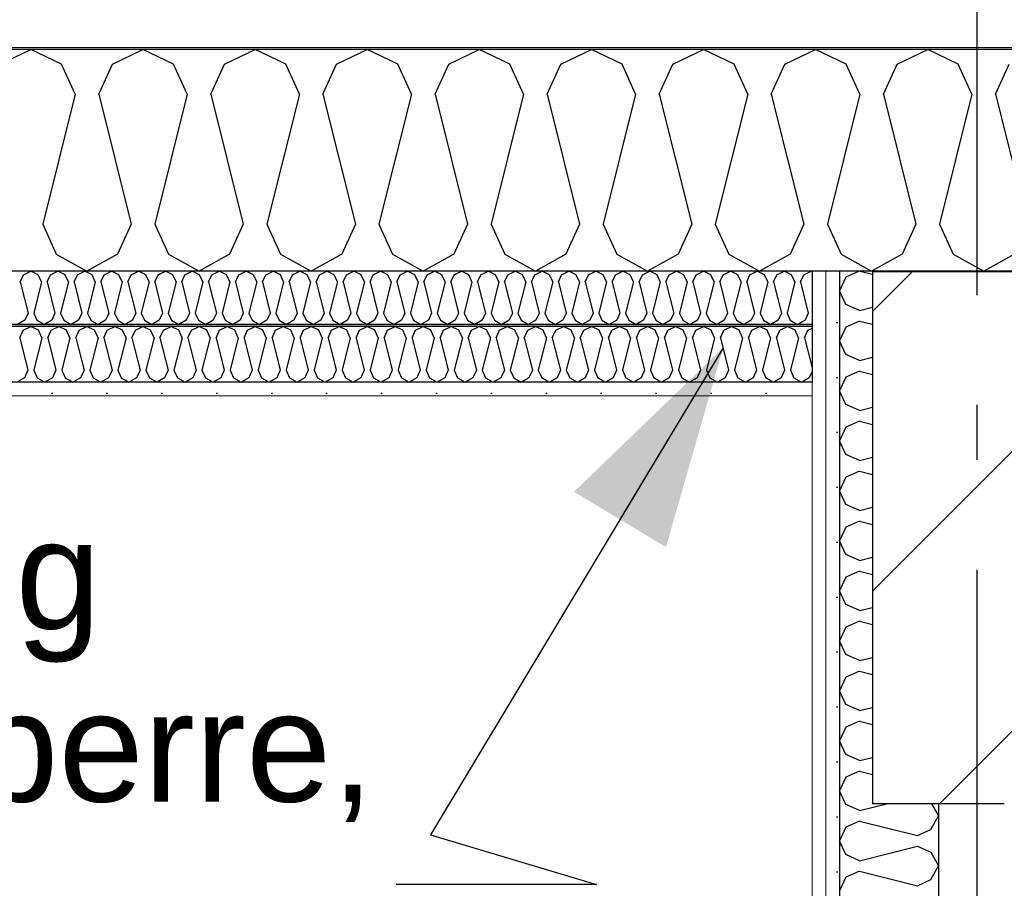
# Model space of a CAD drawing. Header units: millimetres. Extents: x -8544 to 51179, y -2070 to 23603.
# Tile 91 of 174: x 17746 to 18642, y 7560 to 8351. Entities that reach past the tile are written whole.
import ezdxf
from ezdxf.enums import TextEntityAlignment as Align

# ---------------------------------------------------------------- set-up
doc = ezdxf.new("R2010")
doc.units = ezdxf.units.MM
doc.header["$LTSCALE"] = 0.5
doc.header["$MEASUREMENT"] = 0
doc.linetypes.add('Akselinje', pattern=[1500, 1000, -200, 100, -200])
doc.linetypes.add('PLINE', pattern=[0])
for name, color, linetype in [('223- Bjelker', 7, 'Continuous'), ('223- Bjelker (Skravur)', 7, 'Continuous'), ('242- Ikke-bærende innervegger (Skravur)(Nye konstruksjoner)', 7, 'Continuous'), ('242- Ikke-bærende innervegger(Nye konstruksjoner)', 7, 'Continuous'), ('256- Faste himlinger og overflatebehandling (Skravur)(Nye konstruksjoner)', 7, 'Continuous'), ('256- Faste himlinger og overflatebehandling(Nye konstruksjoner)', 7, 'Continuous'), ('261- Primærkonstruksjon (tak)', 7, 'Continuous'), ('261- Primærkonstruksjon (tak) (Skravur)', 7, 'Continuous'), ('262- Taktekking (Skravur)(Nye konstruksjoner)', 7, 'Continuous'), ('82-- Modullinjer', 7, 'Continuous'), ('832- Tekst bygning(Nye konstruksjoner)', 7, 'Continuous')]:
    doc.layers.add(name, color=color, linetype=linetype)
doc.layers.add('236- Innvendig kledning og overflate(Nye konstruksjoner)', color=7, linetype='Continuous', lineweight=0)
doc.layers.add('262- Taktekking(Nye konstruksjoner)', color=7, linetype='Continuous', lineweight=0)
doc.styles.add('GENERATED_STYLE_1', font='arial.ttf')
doc.styles.add('GENERATED_STYLE_3', font='arial.ttf')
doc.dimstyles.new('GENERATED_STYLE__2', dxfattribs={"dimtxt": 0.18, "dimasz": 182.4, "dimexe": 0.18, "dimexo": 0.0625, "dimgap": 0, "dimtad": 0, "dimtih": 1, "dimtoh": 1, "dimdec": 4, "dimzin": 0, "dimdsep": 46, "dimcen": 0.09, "dimadec": 0, "dimazin": 0, "dimtfac": 1, "dimtdec": 4, "dimtmove": 0, "dimatfit": 3, "dimldrblk": 'ARROWHEAD_5', "dimfxl": 1, "dimtolj": 1, "dimtzin": 0, "dimarcsym": 0})
pattern_1 = [(270, (0, 0), (86.60254, 0), [0, -50]), (270, (43.3, -25), (86.60254, 0), [0, -50])]

# ---------------------------------------------------------------- blocks, each defined once
blk = doc.blocks.new('*X9')
at = {"layer": '261- Primærkonstruksjon (tak) (Skravur)', "linetype": 'PLINE'}
for p, q in [((17727.96, 8310.24), (17755.83, 8323.43)), ((17783.69, 8310.24), (17755.83, 8323.43)), ((17830, 8310.24), (17857.87, 8323.43)), ((17885.74, 8310.24), (17857.87, 8323.43)), ((17932.05, 8310.24), (17959.92, 8323.43)), ((17987.78, 8310.24), (17959.92, 8323.43)), ((18034.09, 8310.24), (18061.96, 8323.43)), ((18089.83, 8310.24), (18061.96, 8323.43)), ((18136.14, 8310.24), (18164.01, 8323.43)), ((18191.87, 8310.24), (18164.01, 8323.43)), ((18238.18, 8310.24), (18266.05, 8323.43)), ((18293.92, 8310.24), (18266.05, 8323.43)), ((18340.23, 8310.24), (18368.1, 8323.43)), ((18395.96, 8310.24), (18368.1, 8323.43)), ((18442.27, 8310.24), (18470.14, 8323.43)), ((18498.01, 8310.24), (18470.14, 8323.43)), ((18544.32, 8310.24), (18572.19, 8323.43)), ((18600.05, 8310.24), (18572.19, 8323.43)), ((17796.13, 8282.92), (17783.69, 8310.24)), ((17817.57, 8282.92), (17830, 8310.24)), ((17898.17, 8282.92), (17885.74, 8310.24)), ((17919.61, 8282.92), (17932.05, 8310.24)), ((18000.22, 8282.92), (17987.78, 8310.24)), ((18021.66, 8282.92), (18034.09, 8310.24)), ((18102.26, 8282.92), (18089.83, 8310.24)), ((18123.7, 8282.92), (18136.14, 8310.24)), ((18204.31, 8282.92), (18191.87, 8310.24)), ((18225.75, 8282.92), (18238.18, 8310.24)), ((18306.35, 8282.92), (18293.92, 8310.24)), ((18327.79, 8282.92), (18340.23, 8310.24)), ((18408.4, 8282.92), (18395.96, 8310.24)), ((18429.84, 8282.92), (18442.27, 8310.24)), ((18510.44, 8282.92), (18498.01, 8310.24)), ((18531.88, 8282.92), (18544.32, 8310.24)), ((18612.49, 8282.92), (18600.05, 8310.24)), ((18633.93, 8282.92), (18646.36, 8310.24)), ((17796.13, 8282.92), (17766.55, 8164.58)), ((17817.57, 8282.92), (17847.15, 8164.58)), ((17898.17, 8282.92), (17868.59, 8164.58)), ((17919.61, 8282.92), (17949.2, 8164.58)), ((18000.22, 8282.92), (17970.64, 8164.58)), ((18021.66, 8282.92), (18051.24, 8164.58)), ((18102.26, 8282.92), (18072.68, 8164.58)), ((18123.7, 8282.92), (18153.29, 8164.58)), ((18204.31, 8282.92), (18174.73, 8164.58)), ((18225.75, 8282.92), (18255.33, 8164.58)), ((18306.35, 8282.92), (18276.77, 8164.58)), ((18327.79, 8282.92), (18357.38, 8164.58)), ((18408.4, 8282.92), (18378.82, 8164.58)), ((18429.84, 8282.92), (18459.42, 8164.58)), ((18510.44, 8282.92), (18480.86, 8164.58)), ((18531.88, 8282.92), (18561.47, 8164.58)), ((18612.49, 8282.92), (18582.91, 8164.58)), ((18633.93, 8282.92), (18663.51, 8164.58)), ((17766.55, 8164.58), (17778.98, 8137.26)), ((17847.15, 8164.58), (17834.72, 8137.26)), ((17868.59, 8164.58), (17881.03, 8137.26)), ((17949.2, 8164.58), (17936.76, 8137.26)), ((17970.64, 8164.58), (17983.07, 8137.26)), ((18051.24, 8164.58), (18038.81, 8137.26)), ((18072.68, 8164.58), (18085.12, 8137.26)), ((18153.29, 8164.58), (18140.85, 8137.26)), ((18174.73, 8164.58), (18187.16, 8137.26)), ((18255.33, 8164.58), (18242.9, 8137.26)), ((18276.77, 8164.58), (18289.21, 8137.26)), ((18357.38, 8164.58), (18344.94, 8137.26)), ((18378.82, 8164.58), (18391.25, 8137.26)), ((18459.42, 8164.58), (18446.99, 8137.26)), ((18480.86, 8164.58), (18493.3, 8137.26)), ((18561.47, 8164.58), (18549.03, 8137.26)), ((18582.91, 8164.58), (18595.34, 8137.26)), ((17778.98, 8137.26), (17806.85, 8121.7)), ((17834.72, 8137.26), (17806.85, 8121.7)), ((17881.03, 8137.26), (17908.89, 8121.7)), ((17936.76, 8137.26), (17908.89, 8121.7)), ((17983.07, 8137.26), (18010.94, 8121.7)), ((18038.81, 8137.26), (18010.94, 8121.7)), ((18085.12, 8137.26), (18112.98, 8121.7)), ((18140.85, 8137.26), (18112.98, 8121.7)), ((18187.16, 8137.26), (18215.03, 8121.7)), ((18242.9, 8137.26), (18215.03, 8121.7)), ((18289.21, 8137.26), (18317.07, 8121.7)), ((18344.94, 8137.26), (18317.07, 8121.7)), ((18391.25, 8137.26), (18419.12, 8121.7)), ((18446.99, 8137.26), (18419.12, 8121.7)), ((18493.3, 8137.26), (18521.16, 8121.7)), ((18549.03, 8137.26), (18521.16, 8121.7)), ((18595.34, 8137.26), (18623.21, 8121.7)), ((18651.08, 8137.26), (18623.21, 8121.7))]:
    blk.add_line(p, q, dxfattribs=at)
blk = doc.blocks.new('*X63')
at = {"layer": '256- Faste himlinger og overflatebehandling (Skravur)(Nye konstruksjoner)', "linetype": 'PLINE'}
for p, q in [((17749.14, 8118.54), (17755.83, 8121.7)), ((17762.51, 8118.54), (17755.83, 8121.7)), ((17773.63, 8118.54), (17780.32, 8121.7)), ((17787.01, 8118.54), (17780.32, 8121.7)), ((17798.12, 8118.54), (17804.81, 8121.7)), ((17811.5, 8118.54), (17804.81, 8121.7)), ((17822.61, 8118.54), (17829.3, 8121.7)), ((17835.99, 8118.54), (17829.3, 8121.7)), ((17847.1, 8118.54), (17853.79, 8121.7)), ((17860.48, 8118.54), (17853.79, 8121.7)), ((17871.59, 8118.54), (17878.28, 8121.7)), ((17884.97, 8118.54), (17878.28, 8121.7)), ((17896.08, 8118.54), (17902.77, 8121.7)), ((17909.46, 8118.54), (17902.77, 8121.7)), ((17920.57, 8118.54), (17927.26, 8121.7)), ((17933.95, 8118.54), (17927.26, 8121.7)), ((17945.06, 8118.54), (17951.75, 8121.7)), ((17958.44, 8118.54), (17951.75, 8121.7)), ((17969.56, 8118.54), (17976.24, 8121.7)), ((17982.93, 8118.54), (17976.24, 8121.7)), ((17994.05, 8118.54), (18000.73, 8121.7)), ((18007.42, 8118.54), (18000.73, 8121.7)), ((18018.54, 8118.54), (18025.22, 8121.7)), ((18031.91, 8118.54), (18025.22, 8121.7)), ((18043.03, 8118.54), (18049.72, 8121.7)), ((18056.4, 8118.54), (18049.72, 8121.7)), ((18067.52, 8118.54), (18074.21, 8121.7)), ((18080.89, 8118.54), (18074.21, 8121.7)), ((18092.01, 8118.54), (18098.7, 8121.7)), ((18105.39, 8118.54), (18098.7, 8121.7)), ((18116.5, 8118.54), (18123.19, 8121.7)), ((18129.88, 8118.54), (18123.19, 8121.7)), ((18140.99, 8118.54), (18147.68, 8121.7)), ((18154.37, 8118.54), (18147.68, 8121.7)), ((18165.48, 8118.54), (18172.17, 8121.7)), ((18178.86, 8118.54), (18172.17, 8121.7)), ((18189.97, 8118.54), (18196.66, 8121.7)), ((18203.35, 8118.54), (18196.66, 8121.7)), ((18214.46, 8118.54), (18221.15, 8121.7)), ((18227.84, 8118.54), (18221.15, 8121.7)), ((18238.95, 8118.54), (18245.64, 8121.7)), ((18252.33, 8118.54), (18245.64, 8121.7)), ((18263.44, 8118.54), (18270.13, 8121.7)), ((18276.82, 8118.54), (18270.13, 8121.7)), ((18287.94, 8118.54), (18294.62, 8121.7)), ((18301.31, 8118.54), (18294.62, 8121.7)), ((18312.43, 8118.54), (18319.11, 8121.7)), ((18325.8, 8118.54), (18319.11, 8121.7)), ((18336.92, 8118.54), (18343.61, 8121.7)), ((18350.29, 8118.54), (18343.61, 8121.7)), ((18361.41, 8118.54), (18368.1, 8121.7)), ((18374.78, 8118.54), (18368.1, 8121.7)), ((18385.9, 8118.54), (18392.59, 8121.7)), ((18399.27, 8118.54), (18392.59, 8121.7)), ((18410.39, 8118.54), (18417.08, 8121.7)), ((18423.77, 8118.54), (18417.08, 8121.7)), ((18434.88, 8118.54), (18441.57, 8121.7)), ((18448.26, 8118.54), (18441.57, 8121.7)), ((18459.37, 8118.54), (18466.06, 8121.7)), ((18466.93, 8121.29), (18466.06, 8121.7)), ((17746.15, 8111.98), (17749.14, 8118.54)), ((17746.15, 8111.98), (17753.25, 8083.58)), ((17765.5, 8111.98), (17758.4, 8083.58)), ((17765.5, 8111.98), (17762.51, 8118.54)), ((17770.64, 8111.98), (17773.63, 8118.54)), ((17770.64, 8111.98), (17777.74, 8083.58)), ((17789.99, 8111.98), (17782.89, 8083.58)), ((17789.99, 8111.98), (17787.01, 8118.54)), ((17795.13, 8111.98), (17798.12, 8118.54)), ((17795.13, 8111.98), (17802.23, 8083.58)), ((17814.48, 8111.98), (17807.38, 8083.58)), ((17814.48, 8111.98), (17811.5, 8118.54)), ((17819.63, 8111.98), (17822.61, 8118.54)), ((17819.63, 8111.98), (17826.73, 8083.58)), ((17838.97, 8111.98), (17831.87, 8083.58)), ((17838.97, 8111.98), (17835.99, 8118.54)), ((17844.12, 8111.98), (17847.1, 8118.54)), ((17844.12, 8111.98), (17851.22, 8083.58)), ((17863.46, 8111.98), (17856.36, 8083.58)), ((17863.46, 8111.98), (17860.48, 8118.54)), ((17868.61, 8111.98), (17871.59, 8118.54)), ((17868.61, 8111.98), (17875.71, 8083.58)), ((17887.95, 8111.98), (17880.85, 8083.58)), ((17887.95, 8111.98), (17884.97, 8118.54)), ((17893.1, 8111.98), (17896.08, 8118.54)), ((17893.1, 8111.98), (17900.2, 8083.58)), ((17912.44, 8111.98), (17905.34, 8083.58)), ((17912.44, 8111.98), (17909.46, 8118.54)), ((17917.59, 8111.98), (17920.57, 8118.54)), ((17917.59, 8111.98), (17924.69, 8083.58)), ((17936.93, 8111.98), (17929.83, 8083.58)), ((17936.93, 8111.98), (17933.95, 8118.54)), ((17942.08, 8111.98), (17945.06, 8118.54)), ((17942.08, 8111.98), (17949.18, 8083.58)), ((17961.43, 8111.98), (17954.33, 8083.58)), ((17961.43, 8111.98), (17958.44, 8118.54)), ((17966.57, 8111.98), (17969.56, 8118.54)), ((17966.57, 8111.98), (17973.67, 8083.58)), ((17985.92, 8111.98), (17978.82, 8083.58)), ((17985.92, 8111.98), (17982.93, 8118.54)), ((17991.06, 8111.98), (17994.05, 8118.54)), ((17991.06, 8111.98), (17998.16, 8083.58)), ((18010.41, 8111.98), (18003.31, 8083.58)), ((18010.41, 8111.98), (18007.42, 8118.54)), ((18015.55, 8111.98), (18018.54, 8118.54)), ((18015.55, 8111.98), (18022.65, 8083.58)), ((18034.9, 8111.98), (18027.8, 8083.58)), ((18034.9, 8111.98), (18031.91, 8118.54)), ((18040.04, 8111.98), (18043.03, 8118.54)), ((18040.04, 8111.98), (18047.14, 8083.58)), ((18059.39, 8111.98), (18052.29, 8083.58)), ((18059.39, 8111.98), (18056.4, 8118.54)), ((18064.53, 8111.98), (18067.52, 8118.54)), ((18064.53, 8111.98), (18071.63, 8083.58)), ((18083.88, 8111.98), (18076.78, 8083.58)), ((18083.88, 8111.98), (18080.89, 8118.54)), ((18089.02, 8111.98), (18092.01, 8118.54)), ((18089.02, 8111.98), (18096.12, 8083.58)), ((18108.37, 8111.98), (18101.27, 8083.58)), ((18108.37, 8111.98), (18105.39, 8118.54)), ((18113.52, 8111.98), (18116.5, 8118.54)), ((18113.52, 8111.98), (18120.62, 8083.58)), ((18132.86, 8111.98), (18125.76, 8083.58)), ((18132.86, 8111.98), (18129.88, 8118.54)), ((18138.01, 8111.98), (18140.99, 8118.54)), ((18138.01, 8111.98), (18145.11, 8083.58)), ((18157.35, 8111.98), (18150.25, 8083.58)), ((18157.35, 8111.98), (18154.37, 8118.54)), ((18162.5, 8111.98), (18165.48, 8118.54)), ((18162.5, 8111.98), (18169.6, 8083.58)), ((18181.84, 8111.98), (18174.74, 8083.58)), ((18181.84, 8111.98), (18178.86, 8118.54)), ((18186.99, 8111.98), (18189.97, 8118.54)), ((18186.99, 8111.98), (18194.09, 8083.58)), ((18206.33, 8111.98), (18199.23, 8083.58)), ((18206.33, 8111.98), (18203.35, 8118.54)), ((18211.48, 8111.98), (18214.46, 8118.54)), ((18211.48, 8111.98), (18218.58, 8083.58)), ((18230.82, 8111.98), (18223.72, 8083.58)), ((18230.82, 8111.98), (18227.84, 8118.54)), ((18235.97, 8111.98), (18238.95, 8118.54)), ((18235.97, 8111.98), (18243.07, 8083.58)), ((18255.31, 8111.98), (18248.21, 8083.58)), ((18255.31, 8111.98), (18252.33, 8118.54)), ((18260.46, 8111.98), (18263.44, 8118.54)), ((18260.46, 8111.98), (18267.56, 8083.58)), ((18279.81, 8111.98), (18272.71, 8083.58)), ((18279.81, 8111.98), (18276.82, 8118.54)), ((18284.95, 8111.98), (18287.94, 8118.54)), ((18284.95, 8111.98), (18292.05, 8083.58)), ((18304.3, 8111.98), (18297.2, 8083.58)), ((18304.3, 8111.98), (18301.31, 8118.54)), ((18309.44, 8111.98), (18312.43, 8118.54)), ((18309.44, 8111.98), (18316.54, 8083.58)), ((18328.79, 8111.98), (18321.69, 8083.58)), ((18328.79, 8111.98), (18325.8, 8118.54)), ((18333.93, 8111.98), (18336.92, 8118.54)), ((18333.93, 8111.98), (18341.03, 8083.58)), ((18353.28, 8111.98), (18346.18, 8083.58)), ((18353.28, 8111.98), (18350.29, 8118.54)), ((18358.42, 8111.98), (18361.41, 8118.54)), ((18358.42, 8111.98), (18365.52, 8083.58)), ((18377.77, 8111.98), (18370.67, 8083.58)), ((18377.77, 8111.98), (18374.78, 8118.54)), ((18382.91, 8111.98), (18385.9, 8118.54)), ((18382.91, 8111.98), (18390.01, 8083.58)), ((18402.26, 8111.98), (18395.16, 8083.58)), ((18402.26, 8111.98), (18399.27, 8118.54)), ((18407.4, 8111.98), (18410.39, 8118.54)), ((18407.4, 8111.98), (18414.5, 8083.58)), ((18426.75, 8111.98), (18419.65, 8083.58)), ((18426.75, 8111.98), (18423.77, 8118.54)), ((18431.9, 8111.98), (18434.88, 8118.54)), ((18431.9, 8111.98), (18439, 8083.58)), ((18451.24, 8111.98), (18444.14, 8083.58)), ((18451.24, 8111.98), (18448.26, 8118.54)), ((18456.39, 8111.98), (18459.37, 8118.54)), ((18456.39, 8111.98), (18463.49, 8083.58)), ((17750.27, 8077.02), (17743.58, 8073.29)), ((17753.25, 8083.58), (17750.27, 8077.02)), ((17758.4, 8083.58), (17761.38, 8077.02)), ((17761.38, 8077.02), (17768.07, 8073.29)), ((17774.76, 8077.02), (17768.07, 8073.29)), ((17777.74, 8083.58), (17774.76, 8077.02)), ((17782.89, 8083.58), (17785.87, 8077.02)), ((17785.87, 8077.02), (17792.56, 8073.29)), ((17799.25, 8077.02), (17792.56, 8073.29)), ((17802.23, 8083.58), (17799.25, 8077.02)), ((17807.38, 8083.58), (17810.36, 8077.02)), ((17810.36, 8077.02), (17817.05, 8073.29)), ((17823.74, 8077.02), (17817.05, 8073.29)), ((17826.73, 8083.58), (17823.74, 8077.02)), ((17831.87, 8083.58), (17834.86, 8077.02)), ((17834.86, 8077.02), (17841.54, 8073.29)), ((17848.23, 8077.02), (17841.54, 8073.29)), ((17851.22, 8083.58), (17848.23, 8077.02)), ((17856.36, 8083.58), (17859.35, 8077.02)), ((17859.35, 8077.02), (17866.03, 8073.29)), ((17872.72, 8077.02), (17866.03, 8073.29)), ((17875.71, 8083.58), (17872.72, 8077.02)), ((17880.85, 8083.58), (17883.84, 8077.02)), ((17883.84, 8077.02), (17890.53, 8073.29)), ((17897.21, 8077.02), (17890.53, 8073.29)), ((17900.2, 8083.58), (17897.21, 8077.02)), ((17905.34, 8083.58), (17908.33, 8077.02)), ((17908.33, 8077.02), (17915.02, 8073.29)), ((17921.7, 8077.02), (17915.02, 8073.29)), ((17924.69, 8083.58), (17921.7, 8077.02)), ((17929.83, 8083.58), (17932.82, 8077.02)), ((17932.82, 8077.02), (17939.51, 8073.29)), ((17946.2, 8077.02), (17939.51, 8073.29)), ((17949.18, 8083.58), (17946.2, 8077.02)), ((17954.33, 8083.58), (17957.31, 8077.02)), ((17957.31, 8077.02), (17964, 8073.29)), ((17970.69, 8077.02), (17964, 8073.29)), ((17973.67, 8083.58), (17970.69, 8077.02)), ((17978.82, 8083.58), (17981.8, 8077.02)), ((17981.8, 8077.02), (17988.49, 8073.29)), ((17995.18, 8077.02), (17988.49, 8073.29)), ((17998.16, 8083.58), (17995.18, 8077.02)), ((18003.31, 8083.58), (18006.29, 8077.02)), ((18006.29, 8077.02), (18012.98, 8073.29)), ((18019.67, 8077.02), (18012.98, 8073.29)), ((18022.65, 8083.58), (18019.67, 8077.02)), ((18027.8, 8083.58), (18030.78, 8077.02)), ((18030.78, 8077.02), (18037.47, 8073.29)), ((18044.16, 8077.02), (18037.47, 8073.29)), ((18047.14, 8083.58), (18044.16, 8077.02)), ((18052.29, 8083.58), (18055.27, 8077.02)), ((18055.27, 8077.02), (18061.96, 8073.29)), ((18068.65, 8077.02), (18061.96, 8073.29)), ((18071.63, 8083.58), (18068.65, 8077.02)), ((18076.78, 8083.58), (18079.76, 8077.02)), ((18079.76, 8077.02), (18086.45, 8073.29)), ((18093.14, 8077.02), (18086.45, 8073.29)), ((18096.12, 8083.58), (18093.14, 8077.02)), ((18101.27, 8083.58), (18104.25, 8077.02)), ((18104.25, 8077.02), (18110.94, 8073.29)), ((18117.63, 8077.02), (18110.94, 8073.29)), ((18120.62, 8083.58), (18117.63, 8077.02)), ((18125.76, 8083.58), (18128.75, 8077.02)), ((18128.75, 8077.02), (18135.43, 8073.29)), ((18142.12, 8077.02), (18135.43, 8073.29)), ((18145.11, 8083.58), (18142.12, 8077.02)), ((18150.25, 8083.58), (18153.24, 8077.02)), ((18153.24, 8077.02), (18159.92, 8073.29)), ((18166.61, 8077.02), (18159.92, 8073.29)), ((18169.6, 8083.58), (18166.61, 8077.02)), ((18174.74, 8083.58), (18177.73, 8077.02)), ((18177.73, 8077.02), (18184.41, 8073.29)), ((18191.1, 8077.02), (18184.41, 8073.29)), ((18194.09, 8083.58), (18191.1, 8077.02)), ((18199.23, 8083.58), (18202.22, 8077.02)), ((18202.22, 8077.02), (18208.91, 8073.29)), ((18215.59, 8077.02), (18208.91, 8073.29)), ((18218.58, 8083.58), (18215.59, 8077.02)), ((18223.72, 8083.58), (18226.71, 8077.02)), ((18226.71, 8077.02), (18233.4, 8073.29)), ((18240.08, 8077.02), (18233.4, 8073.29)), ((18243.07, 8083.58), (18240.08, 8077.02)), ((18248.21, 8083.58), (18251.2, 8077.02)), ((18251.2, 8077.02), (18257.89, 8073.29)), ((18264.58, 8077.02), (18257.89, 8073.29)), ((18267.56, 8083.58), (18264.58, 8077.02)), ((18272.71, 8083.58), (18275.69, 8077.02)), ((18275.69, 8077.02), (18282.38, 8073.29)), ((18289.07, 8077.02), (18282.38, 8073.29)), ((18292.05, 8083.58), (18289.07, 8077.02)), ((18297.2, 8083.58), (18300.18, 8077.02)), ((18300.18, 8077.02), (18306.87, 8073.29)), ((18313.56, 8077.02), (18306.87, 8073.29)), ((18316.54, 8083.58), (18313.56, 8077.02)), ((18321.69, 8083.58), (18324.67, 8077.02)), ((18324.67, 8077.02), (18331.36, 8073.29)), ((18338.05, 8077.02), (18331.36, 8073.29)), ((18341.03, 8083.58), (18338.05, 8077.02)), ((18346.18, 8083.58), (18349.16, 8077.02)), ((18349.16, 8077.02), (18355.85, 8073.29)), ((18362.54, 8077.02), (18355.85, 8073.29)), ((18365.52, 8083.58), (18362.54, 8077.02)), ((18370.67, 8083.58), (18373.65, 8077.02)), ((18373.65, 8077.02), (18380.34, 8073.29)), ((18387.03, 8077.02), (18380.34, 8073.29)), ((18390.01, 8083.58), (18387.03, 8077.02)), ((18395.16, 8083.58), (18398.14, 8077.02)), ((18398.14, 8077.02), (18404.83, 8073.29)), ((18411.52, 8077.02), (18404.83, 8073.29)), ((18414.5, 8083.58), (18411.52, 8077.02)), ((18419.65, 8083.58), (18422.63, 8077.02)), ((18422.63, 8077.02), (18429.32, 8073.29)), ((18436.01, 8077.02), (18429.32, 8073.29)), ((18439, 8083.58), (18436.01, 8077.02)), ((18444.14, 8083.58), (18447.13, 8077.02)), ((18447.13, 8077.02), (18453.81, 8073.29)), ((18460.5, 8077.02), (18453.81, 8073.29)), ((18463.49, 8083.58), (18460.5, 8077.02))]:
    blk.add_line(p, q, dxfattribs=at)
blk = doc.blocks.new('*X65')
at = {"layer": '256- Faste himlinger og overflatebehandling (Skravur)(Nye konstruksjoner)', "linetype": 'PLINE'}
for p, q in [((17745.75, 8061.14), (17748.86, 8067.98)), ((17748.86, 8067.98), (17755.83, 8071.27)), ((17762.79, 8067.98), (17755.83, 8071.27)), ((17765.9, 8061.14), (17762.79, 8067.98)), ((17771.26, 8061.14), (17774.37, 8067.98)), ((17774.37, 8067.98), (17781.34, 8071.27)), ((17788.3, 8067.98), (17781.34, 8071.27)), ((17791.41, 8061.14), (17788.3, 8067.98)), ((17796.77, 8061.14), (17799.88, 8067.98)), ((17799.88, 8067.98), (17806.85, 8071.27)), ((17813.82, 8067.98), (17806.85, 8071.27)), ((17816.92, 8061.14), (17813.82, 8067.98)), ((17822.28, 8061.14), (17825.39, 8067.98)), ((17825.39, 8067.98), (17832.36, 8071.27)), ((17839.33, 8067.98), (17832.36, 8071.27)), ((17842.44, 8061.14), (17839.33, 8067.98)), ((17847.8, 8061.14), (17850.9, 8067.98)), ((17850.9, 8067.98), (17857.87, 8071.27)), ((17864.84, 8067.98), (17857.87, 8071.27)), ((17867.95, 8061.14), (17864.84, 8067.98)), ((17873.31, 8061.14), (17876.42, 8067.98)), ((17876.42, 8067.98), (17883.38, 8071.27)), ((17890.35, 8067.98), (17883.38, 8071.27)), ((17893.46, 8061.14), (17890.35, 8067.98)), ((17898.82, 8061.14), (17901.93, 8067.98)), ((17901.93, 8067.98), (17908.89, 8071.27)), ((17915.86, 8067.98), (17908.89, 8071.27)), ((17918.97, 8061.14), (17915.86, 8067.98)), ((17924.33, 8061.14), (17927.44, 8067.98)), ((17927.44, 8067.98), (17934.4, 8071.27)), ((17941.37, 8067.98), (17934.4, 8071.27)), ((17944.48, 8061.14), (17941.37, 8067.98)), ((17949.84, 8061.14), (17952.95, 8067.98)), ((17952.95, 8067.98), (17959.92, 8071.27)), ((17966.88, 8067.98), (17959.92, 8071.27)), ((17969.99, 8061.14), (17966.88, 8067.98)), ((17975.35, 8061.14), (17978.46, 8067.98)), ((17978.46, 8067.98), (17985.43, 8071.27)), ((17992.39, 8067.98), (17985.43, 8071.27)), ((17995.5, 8061.14), (17992.39, 8067.98)), ((18000.86, 8061.14), (18003.97, 8067.98)), ((18003.97, 8067.98), (18010.94, 8071.27)), ((18017.91, 8067.98), (18010.94, 8071.27)), ((18021.01, 8061.14), (18017.91, 8067.98)), ((18026.37, 8061.14), (18029.48, 8067.98)), ((18029.48, 8067.98), (18036.45, 8071.27)), ((18043.42, 8067.98), (18036.45, 8071.27)), ((18046.53, 8061.14), (18043.42, 8067.98)), ((18051.89, 8061.14), (18054.99, 8067.98)), ((18054.99, 8067.98), (18061.96, 8071.27)), ((18068.93, 8067.98), (18061.96, 8071.27)), ((18072.04, 8061.14), (18068.93, 8067.98)), ((18077.4, 8061.14), (18080.51, 8067.98)), ((18080.51, 8067.98), (18087.47, 8071.27)), ((18094.44, 8067.98), (18087.47, 8071.27)), ((18097.55, 8061.14), (18094.44, 8067.98)), ((18102.91, 8061.14), (18106.02, 8067.98)), ((18106.02, 8067.98), (18112.98, 8071.27)), ((18119.95, 8067.98), (18112.98, 8071.27)), ((18123.06, 8061.14), (18119.95, 8067.98)), ((18128.42, 8061.14), (18131.53, 8067.98)), ((18131.53, 8067.98), (18138.49, 8071.27)), ((18145.46, 8067.98), (18138.49, 8071.27)), ((18148.57, 8061.14), (18145.46, 8067.98)), ((18153.93, 8061.14), (18157.04, 8067.98)), ((18157.04, 8067.98), (18164.01, 8071.27)), ((18170.97, 8067.98), (18164.01, 8071.27)), ((18174.08, 8061.14), (18170.97, 8067.98)), ((18179.44, 8061.14), (18182.55, 8067.98)), ((18182.55, 8067.98), (18189.52, 8071.27)), ((18196.48, 8067.98), (18189.52, 8071.27)), ((18199.59, 8061.14), (18196.48, 8067.98)), ((18204.95, 8061.14), (18208.06, 8067.98)), ((18208.06, 8067.98), (18215.03, 8071.27)), ((18222, 8067.98), (18215.03, 8071.27)), ((18225.1, 8061.14), (18222, 8067.98)), ((18230.46, 8061.14), (18233.57, 8067.98)), ((18233.57, 8067.98), (18240.54, 8071.27)), ((18247.51, 8067.98), (18240.54, 8071.27)), ((18250.62, 8061.14), (18247.51, 8067.98)), ((18255.98, 8061.14), (18259.08, 8067.98)), ((18259.08, 8067.98), (18266.05, 8071.27)), ((18273.02, 8067.98), (18266.05, 8071.27)), ((18276.13, 8061.14), (18273.02, 8067.98)), ((18281.49, 8061.14), (18284.6, 8067.98)), ((18284.6, 8067.98), (18291.56, 8071.27)), ((18298.53, 8067.98), (18291.56, 8071.27)), ((18301.64, 8061.14), (18298.53, 8067.98)), ((18307, 8061.14), (18310.11, 8067.98)), ((18310.11, 8067.98), (18317.07, 8071.27)), ((18324.04, 8067.98), (18317.07, 8071.27)), ((18327.15, 8061.14), (18324.04, 8067.98)), ((18332.51, 8061.14), (18335.62, 8067.98)), ((18335.62, 8067.98), (18342.58, 8071.27)), ((18349.55, 8067.98), (18342.58, 8071.27)), ((18352.66, 8061.14), (18349.55, 8067.98)), ((18358.02, 8061.14), (18361.13, 8067.98)), ((18361.13, 8067.98), (18368.1, 8071.27)), ((18375.06, 8067.98), (18368.1, 8071.27)), ((18378.17, 8061.14), (18375.06, 8067.98)), ((18383.53, 8061.14), (18386.64, 8067.98)), ((18386.64, 8067.98), (18393.61, 8071.27)), ((18400.57, 8067.98), (18393.61, 8071.27)), ((18403.68, 8061.14), (18400.57, 8067.98)), ((18409.04, 8061.14), (18412.15, 8067.98)), ((18412.15, 8067.98), (18419.12, 8071.27)), ((18426.09, 8067.98), (18419.12, 8071.27)), ((18429.19, 8061.14), (18426.09, 8067.98)), ((18434.55, 8061.14), (18437.66, 8067.98)), ((18437.66, 8067.98), (18444.63, 8071.27)), ((18451.6, 8067.98), (18444.63, 8071.27)), ((18454.71, 8061.14), (18451.6, 8067.98)), ((18460.07, 8061.14), (18463.17, 8067.98)), ((18463.17, 8067.98), (18466.93, 8069.75)), ((17745.75, 8061.14), (17753.15, 8031.56)), ((17765.9, 8061.14), (17758.51, 8031.56)), ((17771.26, 8061.14), (17778.66, 8031.56)), ((17791.41, 8061.14), (17784.02, 8031.56)), ((17796.77, 8061.14), (17804.17, 8031.56)), ((17816.92, 8061.14), (17809.53, 8031.56)), ((17822.28, 8061.14), (17829.68, 8031.56)), ((17842.44, 8061.14), (17835.04, 8031.56)), ((17847.8, 8061.14), (17855.19, 8031.56)), ((17867.95, 8061.14), (17860.55, 8031.56)), ((17873.31, 8061.14), (17880.7, 8031.56)), ((17893.46, 8061.14), (17886.06, 8031.56)), ((17898.82, 8061.14), (17906.21, 8031.56)), ((17918.97, 8061.14), (17911.57, 8031.56)), ((17924.33, 8061.14), (17931.72, 8031.56)), ((17944.48, 8061.14), (17937.08, 8031.56)), ((17949.84, 8061.14), (17957.24, 8031.56)), ((17969.99, 8061.14), (17962.6, 8031.56)), ((17975.35, 8061.14), (17982.75, 8031.56)), ((17995.5, 8061.14), (17988.11, 8031.56)), ((18000.86, 8061.14), (18008.26, 8031.56)), ((18021.01, 8061.14), (18013.62, 8031.56)), ((18026.37, 8061.14), (18033.77, 8031.56)), ((18046.53, 8061.14), (18039.13, 8031.56)), ((18051.89, 8061.14), (18059.28, 8031.56)), ((18072.04, 8061.14), (18064.64, 8031.56)), ((18077.4, 8061.14), (18084.79, 8031.56)), ((18097.55, 8061.14), (18090.15, 8031.56)), ((18102.91, 8061.14), (18110.3, 8031.56)), ((18123.06, 8061.14), (18115.66, 8031.56)), ((18128.42, 8061.14), (18135.81, 8031.56)), ((18148.57, 8061.14), (18141.17, 8031.56)), ((18153.93, 8061.14), (18161.33, 8031.56)), ((18174.08, 8061.14), (18166.69, 8031.56)), ((18179.44, 8061.14), (18186.84, 8031.56)), ((18199.59, 8061.14), (18192.2, 8031.56)), ((18204.95, 8061.14), (18212.35, 8031.56)), ((18225.1, 8061.14), (18217.71, 8031.56)), ((18230.46, 8061.14), (18237.86, 8031.56)), ((18250.62, 8061.14), (18243.22, 8031.56)), ((18255.98, 8061.14), (18263.37, 8031.56)), ((18276.13, 8061.14), (18268.73, 8031.56)), ((18281.49, 8061.14), (18288.88, 8031.56)), ((18301.64, 8061.14), (18294.24, 8031.56)), ((18307, 8061.14), (18314.39, 8031.56)), ((18327.15, 8061.14), (18319.75, 8031.56)), ((18332.51, 8061.14), (18339.9, 8031.56)), ((18352.66, 8061.14), (18345.26, 8031.56)), ((18358.02, 8061.14), (18365.42, 8031.56)), ((18378.17, 8061.14), (18370.78, 8031.56)), ((18383.53, 8061.14), (18390.93, 8031.56)), ((18403.68, 8061.14), (18396.29, 8031.56)), ((18409.04, 8061.14), (18416.44, 8031.56)), ((18429.19, 8061.14), (18421.8, 8031.56)), ((18434.55, 8061.14), (18441.95, 8031.56)), ((18454.71, 8061.14), (18447.31, 8031.56)), ((18460.07, 8061.14), (18466.93, 8033.69)), ((17753.15, 8031.56), (17750.04, 8024.73)), ((17758.51, 8031.56), (17761.61, 8024.73)), ((17778.66, 8031.56), (17775.55, 8024.73)), ((17784.02, 8031.56), (17787.13, 8024.73)), ((17804.17, 8031.56), (17801.06, 8024.73)), ((17809.53, 8031.56), (17812.64, 8024.73)), ((17829.68, 8031.56), (17826.57, 8024.73)), ((17835.04, 8031.56), (17838.15, 8024.73)), ((17855.19, 8031.56), (17852.08, 8024.73)), ((17860.55, 8031.56), (17863.66, 8024.73)), ((17880.7, 8031.56), (17877.59, 8024.73)), ((17886.06, 8031.56), (17889.17, 8024.73)), ((17906.21, 8031.56), (17903.1, 8024.73)), ((17911.57, 8031.56), (17914.68, 8024.73)), ((17931.72, 8031.56), (17928.62, 8024.73)), ((17937.08, 8031.56), (17940.19, 8024.73)), ((17957.24, 8031.56), (17954.13, 8024.73)), ((17962.6, 8031.56), (17965.7, 8024.73)), ((17982.75, 8031.56), (17979.64, 8024.73)), ((17988.11, 8031.56), (17991.22, 8024.73)), ((18008.26, 8031.56), (18005.15, 8024.73)), ((18013.62, 8031.56), (18016.73, 8024.73)), ((18033.77, 8031.56), (18030.66, 8024.73)), ((18039.13, 8031.56), (18042.24, 8024.73)), ((18059.28, 8031.56), (18056.17, 8024.73)), ((18064.64, 8031.56), (18067.75, 8024.73)), ((18084.79, 8031.56), (18081.68, 8024.73)), ((18090.15, 8031.56), (18093.26, 8024.73)), ((18110.3, 8031.56), (18107.19, 8024.73)), ((18115.66, 8031.56), (18118.77, 8024.73)), ((18135.81, 8031.56), (18132.71, 8024.73)), ((18141.17, 8031.56), (18144.28, 8024.73)), ((18161.33, 8031.56), (18158.22, 8024.73)), ((18166.69, 8031.56), (18169.79, 8024.73)), ((18186.84, 8031.56), (18183.73, 8024.73)), ((18192.2, 8031.56), (18195.31, 8024.73)), ((18212.35, 8031.56), (18209.24, 8024.73)), ((18217.71, 8031.56), (18220.82, 8024.73)), ((18237.86, 8031.56), (18234.75, 8024.73)), ((18243.22, 8031.56), (18246.33, 8024.73)), ((18263.37, 8031.56), (18260.26, 8024.73)), ((18268.73, 8031.56), (18271.84, 8024.73)), ((18288.88, 8031.56), (18285.77, 8024.73)), ((18294.24, 8031.56), (18297.35, 8024.73)), ((18314.39, 8031.56), (18311.28, 8024.73)), ((18319.75, 8031.56), (18322.86, 8024.73)), ((18339.9, 8031.56), (18336.8, 8024.73)), ((18345.26, 8031.56), (18348.37, 8024.73)), ((18365.42, 8031.56), (18362.31, 8024.73)), ((18370.78, 8031.56), (18373.88, 8024.73)), ((18390.93, 8031.56), (18387.82, 8024.73)), ((18396.29, 8031.56), (18399.4, 8024.73)), ((18416.44, 8031.56), (18413.33, 8024.73)), ((18421.8, 8031.56), (18424.91, 8024.73)), ((18441.95, 8031.56), (18438.84, 8024.73)), ((18447.31, 8031.56), (18450.42, 8024.73)), ((17750.04, 8024.73), (17743.07, 8020.84)), ((17761.61, 8024.73), (17768.58, 8020.84)), ((17775.55, 8024.73), (17768.58, 8020.84)), ((17787.13, 8024.73), (17794.09, 8020.84)), ((17801.06, 8024.73), (17794.09, 8020.84)), ((17812.64, 8024.73), (17819.6, 8020.84)), ((17826.57, 8024.73), (17819.6, 8020.84)), ((17838.15, 8024.73), (17845.12, 8020.84)), ((17852.08, 8024.73), (17845.12, 8020.84)), ((17863.66, 8024.73), (17870.63, 8020.84)), ((17877.59, 8024.73), (17870.63, 8020.84)), ((17889.17, 8024.73), (17896.14, 8020.84)), ((17903.1, 8024.73), (17896.14, 8020.84)), ((17914.68, 8024.73), (17921.65, 8020.84)), ((17928.62, 8024.73), (17921.65, 8020.84)), ((17940.19, 8024.73), (17947.16, 8020.84)), ((17954.13, 8024.73), (17947.16, 8020.84)), ((17965.7, 8024.73), (17972.67, 8020.84)), ((17979.64, 8024.73), (17972.67, 8020.84)), ((17991.22, 8024.73), (17998.18, 8020.84)), ((18005.15, 8024.73), (17998.18, 8020.84)), ((18016.73, 8024.73), (18023.69, 8020.84)), ((18030.66, 8024.73), (18023.69, 8020.84)), ((18042.24, 8024.73), (18049.21, 8020.84)), ((18056.17, 8024.73), (18049.21, 8020.84)), ((18067.75, 8024.73), (18074.72, 8020.84)), ((18081.68, 8024.73), (18074.72, 8020.84)), ((18093.26, 8024.73), (18100.23, 8020.84)), ((18107.19, 8024.73), (18100.23, 8020.84)), ((18118.77, 8024.73), (18125.74, 8020.84)), ((18132.71, 8024.73), (18125.74, 8020.84)), ((18144.28, 8024.73), (18151.25, 8020.84)), ((18158.22, 8024.73), (18151.25, 8020.84)), ((18169.79, 8024.73), (18176.76, 8020.84)), ((18183.73, 8024.73), (18176.76, 8020.84)), ((18195.31, 8024.73), (18202.27, 8020.84)), ((18209.24, 8024.73), (18202.27, 8020.84)), ((18220.82, 8024.73), (18227.78, 8020.84)), ((18234.75, 8024.73), (18227.78, 8020.84)), ((18246.33, 8024.73), (18253.3, 8020.84)), ((18260.26, 8024.73), (18253.3, 8020.84)), ((18271.84, 8024.73), (18278.81, 8020.84)), ((18285.77, 8024.73), (18278.81, 8020.84)), ((18297.35, 8024.73), (18304.32, 8020.84)), ((18311.28, 8024.73), (18304.32, 8020.84)), ((18322.86, 8024.73), (18329.83, 8020.84)), ((18336.8, 8024.73), (18329.83, 8020.84)), ((18348.37, 8024.73), (18355.34, 8020.84)), ((18362.31, 8024.73), (18355.34, 8020.84)), ((18373.88, 8024.73), (18380.85, 8020.84)), ((18387.82, 8024.73), (18380.85, 8020.84)), ((18399.4, 8024.73), (18406.36, 8020.84)), ((18413.33, 8024.73), (18406.36, 8020.84)), ((18424.91, 8024.73), (18431.87, 8020.84)), ((18438.84, 8024.73), (18431.87, 8020.84)), ((18450.42, 8024.73), (18457.39, 8020.84)), ((18464.35, 8024.73), (18457.39, 8020.84)), ((18466.93, 8030.39), (18464.35, 8024.73))]:
    blk.add_line(p, q, dxfattribs=at)
blk = doc.blocks.new('*X93')
at = {"layer": '242- Ikke-bærende innervegger (Skravur)(Nye konstruksjoner)', "linetype": 'PLINE'}
for p, q in [((18509.67, 8121.7), (18497.81, 8116.31)), ((18510.61, 8121.7), (18521.93, 8118.87)), ((18578.81, 8121.05), (18579.17, 8121.7)), ((18497.81, 8116.31), (18491.93, 8103.87)), ((18497.81, 8091.44), (18491.93, 8103.87)), ((18510, 8085.89), (18497.81, 8091.44)), ((18510, 8085.89), (18521.93, 8088.87)), ((18510, 8076.33), (18497.81, 8070.78)), ((18510, 8076.33), (18521.93, 8073.35)), ((18497.81, 8070.78), (18491.93, 8058.35)), ((18497.81, 8045.91), (18491.93, 8058.35)), ((18510, 8040.37), (18497.81, 8045.91)), ((18510, 8040.37), (18521.93, 8043.35)), ((18497.81, 8025.25), (18491.93, 8012.82)), ((18510, 8030.8), (18497.81, 8025.25)), ((18510, 8030.8), (18521.93, 8027.82)), ((18497.81, 8000.39), (18491.93, 8012.82)), ((18510, 7994.84), (18497.81, 8000.39)), ((18510, 7994.84), (18521.93, 7997.82)), ((18497.81, 7979.73), (18491.93, 7967.29)), ((18510, 7985.27), (18497.81, 7979.73)), ((18510, 7985.27), (18521.93, 7982.29)), ((18497.81, 7954.86), (18491.93, 7967.29)), ((18510, 7949.31), (18497.81, 7954.86)), ((18510, 7949.31), (18521.93, 7952.29)), ((18497.81, 7934.2), (18491.93, 7921.77)), ((18510, 7939.75), (18497.81, 7934.2)), ((18510, 7939.75), (18521.93, 7936.77)), ((18497.81, 7909.33), (18491.93, 7921.77)), ((18510, 7903.78), (18497.81, 7909.33)), ((18510, 7903.78), (18521.93, 7906.77)), ((18497.81, 7888.67), (18491.93, 7876.24)), ((18510, 7894.22), (18497.81, 7888.67)), ((18510, 7894.22), (18521.93, 7891.24)), ((18497.81, 7863.8), (18491.93, 7876.24)), ((18510, 7858.26), (18497.81, 7863.8)), ((18510, 7858.26), (18521.93, 7861.24)), ((18497.81, 7843.14), (18491.93, 7830.71)), ((18510, 7848.69), (18497.81, 7843.14)), ((18510, 7848.69), (18521.93, 7845.71)), ((18497.81, 7818.28), (18491.93, 7830.71)), ((18510, 7812.73), (18497.81, 7818.28)), ((18510, 7812.73), (18521.93, 7815.71)), ((18510, 7803.16), (18497.81, 7797.62)), ((18510, 7803.16), (18521.93, 7800.18)), ((18497.81, 7797.62), (18491.93, 7785.18)), ((18497.81, 7772.75), (18491.93, 7785.18)), ((18510, 7767.2), (18497.81, 7772.75)), ((18510, 7767.2), (18521.93, 7770.18)), ((18510, 7757.64), (18497.81, 7752.09)), ((18510, 7757.64), (18521.93, 7754.66)), ((18497.81, 7752.09), (18491.93, 7739.66)), ((18497.81, 7727.22), (18491.93, 7739.66)), ((18510, 7721.67), (18497.81, 7727.22)), ((18510, 7721.67), (18521.93, 7724.66)), ((18510, 7712.11), (18497.81, 7706.56)), ((18510, 7712.11), (18521.93, 7709.13)), ((18497.81, 7706.56), (18491.93, 7694.13)), ((18497.81, 7681.7), (18491.93, 7694.13)), ((18510, 7676.15), (18497.81, 7681.7)), ((18510, 7676.15), (18521.93, 7679.13)), ((18510, 7666.58), (18497.81, 7661.03)), ((18510, 7666.58), (18521.93, 7663.6)), ((18497.81, 7661.03), (18491.93, 7648.6)), ((18497.81, 7636.17), (18491.93, 7648.6)), ((18510, 7630.62), (18535.14, 7636.9)), ((18575.75, 7636.9), (18581.93, 7625.84)), ((18510, 7630.62), (18497.81, 7636.17)), ((18510, 7621.05), (18497.81, 7615.51)), ((18510, 7621.05), (18562.8, 7607.86)), ((18574.99, 7613.4), (18581.93, 7625.84)), ((18497.81, 7615.51), (18491.93, 7603.07)), ((18562.8, 7607.86), (18574.99, 7613.4)), ((18497.81, 7590.64), (18491.93, 7603.07)), ((18510, 7585.09), (18562.8, 7598.29)), ((18562.8, 7598.29), (18574.99, 7592.74)), ((18574.99, 7592.74), (18581.93, 7580.31)), ((18510, 7585.09), (18497.81, 7590.64)), ((18510, 7575.53), (18497.81, 7569.98)), ((18510, 7575.53), (18562.8, 7562.33)), ((18574.99, 7567.88), (18581.93, 7580.31)), ((18497.81, 7569.98), (18491.93, 7557.55)), ((18562.8, 7562.33), (18574.99, 7567.88))]:
    blk.add_line(p, q, dxfattribs=at)
blk = doc.blocks.new('Standard grid marker[8]', base_point=(18616.93, 12550))
at = {"layer": '82-- Modullinjer', "linetype": 'Akselinje'}
blk.add_line((18616.93, 12350), (18616.93, 1550), dxfattribs=at)
at = {"layer": '82-- Modullinjer', "style": 'GENERATED_STYLE_1'}
for tag, p in [('AC_MarkerText_1_0', (18616.93, 12887.5)), ('AC_MarkerText_1_1', (18616.93, 1187.5))]:
    blk.add_attdef(tag, text='', height=175, rotation=360, dxfattribs=at).set_placement(p, align=Align.TOP_CENTER)
blk = doc.blocks.new('ARROWHEAD_5')
at = {"linetype": 'Continuous'}
blk.add_hatch(color=256, dxfattribs=at).paths.add_polyline_path([(-1, 0.2679), (0, 0), (-1, -0.2679)])
blk.add_line((0, 0), (-1, 0), dxfattribs=at)

msp = doc.modelspace()

# ---------------------------------------------------------------- hatches: boundary and pattern name
at = {"layer": '223- Bjelker (Skravur)', "linetype": 'Continuous'}
h = msp.add_hatch(dxfattribs=at)
h.set_pattern_fill('Skrålinjer_3', color=256, style=0, pattern_type=2)
h.set_pattern_definition([(45, (0, 0), (-127.2792, 127.2792), [])])
h.paths.add_polyline_path([(18521.93, 8121.05), (18521.93, 7636.9), (18711.93, 7636.9), (18711.93, 8121.05)])
at = {"layer": '242- Ikke-bærende innervegger (Skravur)(Nye konstruksjoner)', "linetype": 'Continuous'}
h = msp.add_hatch(dxfattribs=at)
h.set_pattern_fill('Gips', color=256, style=0, pattern_type=2)
h.set_pattern_definition(pattern_1)
h.paths.add_polyline_path([(18466.93, 6070), (18479.43, 6070), (18479.43, 8121.7), (18466.93, 8121.7)])
h = msp.add_hatch(dxfattribs=at)
h.set_pattern_fill('Gips', color=256, style=0, pattern_type=2)
h.set_pattern_definition(pattern_1)
h.paths.add_polyline_path([(18479.43, 8121.7), (18479.43, 6070), (18491.93, 6070), (18491.93, 8121.7)])
at = {"layer": '256- Faste himlinger og overflatebehandling (Skravur)(Nye konstruksjoner)', "linetype": 'Continuous'}
msp.add_hatch(color=256, dxfattribs=at).paths.add_polyline_path([(15111.93, 8073.29), (15111.93, 8071.27), (18466.93, 8071.27), (18466.93, 8073.29)])
h = msp.add_hatch(dxfattribs=at)
h.set_pattern_fill('Gips', color=256, style=0, pattern_type=2)
h.set_pattern_definition([(0, (0, 0), (0, 86.60254), [0, -50]), (0, (25, 43.3), (0, 86.60254), [0, -50])])
h.paths.add_polyline_path([(16851.93, 8008.23), (18466.93, 8008.23), (18466.93, 8020.84), (16851.93, 8020.84)])
at = {"layer": '262- Taktekking (Skravur)(Nye konstruksjoner)', "linetype": 'Continuous'}
h = msp.add_hatch(dxfattribs=at)
h.set_pattern_fill('Prikker_tett', color=256, style=0, pattern_type=2)
h.set_pattern_definition([(0, (0, 0), (0, 43.30127), [0, -25]), (0, (12.5, 21.65), (0, 43.30127), [0, -25])])
h.paths.add_polyline_path([(12216.93, 8323.43), (26011.93, 8323.43), (26011.93, 8325.45), (12216.93, 8325.45)])

# ---------------------------------------------------------------- linework, layer by layer
at = {"layer": '223- Bjelker', "linetype": 'PLINE'}
for p, q in [((18521.93, 8121.05), (18521.93, 7636.9)), ((18581.93, 8121.05), (18521.93, 8121.05)), ((18641.93, 8121.05), (18581.93, 8121.05)), ((18711.93, 8121.05), (18641.93, 8121.05)), ((18581.93, 7636.9), (18521.93, 7636.9)), ((18641.93, 7636.9), (18581.93, 7636.9))]:
    msp.add_line(p, q, dxfattribs=at)
at = {"layer": '236- Innvendig kledning og overflate(Nye konstruksjoner)', "linetype": 'PLINE'}
for p, q in [((18479.43, 8121.7), (18479.43, 6070)), ((18466.93, 8020.84), (18466.93, 8008.23)), ((18466.93, 8008.23), (15111.93, 8008.23)), ((18466.93, 8008.23), (18466.93, 6070))]:
    msp.add_line(p, q, dxfattribs=at)
at = {"layer": '242- Ikke-bærende innervegger(Nye konstruksjoner)', "linetype": 'PLINE'}
for p, q in [((18491.93, 8121.7), (18491.93, 6070)), ((18581.93, 8121.7), (18581.93, 8121.05)), ((18641.93, 8121.7), (18641.93, 8121.05)), ((18581.93, 7636.9), (18581.93, 6070))]:
    msp.add_line(p, q, dxfattribs=at)
at = {"layer": '256- Faste himlinger og overflatebehandling(Nye konstruksjoner)', "linetype": 'PLINE'}
for p, q in [((18466.93, 8073.29), (15111.93, 8073.29)), ((18466.93, 8020.84), (15111.93, 8020.84))]:
    msp.add_line(p, q, dxfattribs=at)
at = {"layer": '256- Faste himlinger og overflatebehandling(Nye konstruksjoner)', "linetype": 'PLINE', "flags": 128}
for points in [[(18466.93, 8121.7), (18466.93, 8073.29), (18466.93, 8071.27), (18466.93, 8020.84)], [(18466.93, 8071.27), (16851.93, 8071.27), (16839.43, 8071.27), (16714.43, 8071.27), (16701.93, 8071.27), (15111.93, 8071.27)]]:
    msp.add_lwpolyline(points, dxfattribs=at)
at = {"layer": '261- Primærkonstruksjon (tak)', "linetype": 'PLINE'}
for p, q in [((25961.93, 8323.43), (14871.93, 8323.43)), ((18641.93, 8121.7), (18581.93, 8121.7))]:
    msp.add_line(p, q, dxfattribs=at)
at = {"layer": '261- Primærkonstruksjon (tak)', "linetype": 'PLINE', "flags": 128}
for points in [[(18581.93, 8121.7), (18491.93, 8121.7), (18479.43, 8121.7), (18466.93, 8121.7), (15111.93, 8121.7)], [(22121.93, 8121.7), (18756.93, 8121.7), (18744.43, 8121.7), (18731.93, 8121.7), (18641.93, 8121.7)]]:
    msp.add_lwpolyline(points, dxfattribs=at)
at = {"layer": '262- Taktekking(Nye konstruksjoner)', "linetype": 'PLINE'}
msp.add_line((26011.93, 8325.45), (12216.93, 8325.45), dxfattribs=at)

# ---------------------------------------------------------------- block references
at = {"layer": '242- Ikke-bærende innervegger(Nye konstruksjoner)'}
msp.add_blockref('*X93', (0, 0), dxfattribs=at)
at = {"layer": '256- Faste himlinger og overflatebehandling(Nye konstruksjoner)'}
for name in ['*X63', '*X65']:
    msp.add_blockref(name, (0, 0), dxfattribs=at)
at = {"layer": '261- Primærkonstruksjon (tak)'}
msp.add_blockref('*X9', (0, 0), dxfattribs=at)
at = {"layer": '82-- Modullinjer', "linetype": 'PLINE'}
msp.add_blockref('Standard grid marker[8]', (18616.93, 12550), dxfattribs=at)

# ---------------------------------------------------------------- texts
at = {"layer": '832- Tekst bygning(Nye konstruksjoner)', "linetype": 'Continuous', "insert": (17089.8, 7608.69), "char_height": 100, "attachment_point": 7, "line_spacing_factor": 0.940384, "style": 'GENERATED_STYLE_3'}
msp.add_mtext('\\A1;{\\pql;\\fArial|b0|i0|c0|p0;\\W1.000000;Ny isolering\\fArial|b0|i0|c0|p0;\\W1.000000; \\P\\pql;\\fArial|b0|i0|c0|p0;\\W1.000000;og\\fArial|b0|i0|c0|p0;\\W1.000000; dampsperre, }', dxfattribs=at)

# ---------------------------------------------------------------- leaders
at = {"layer": '832- Tekst bygning(Nye konstruksjoner)', "linetype": 'PLINE', "annotation_type": 0, "has_hookline": 1, "hookline_direction": 1, "text_width": 960.5}
msp.add_leader([(18386.01, 8052.02), (18119.65, 7608.69), (18270.84, 7563.26), (18088.44, 7563.26)], dimstyle='GENERATED_STYLE__2', dxfattribs=at)

doc.saveas('drawing.dxf')
